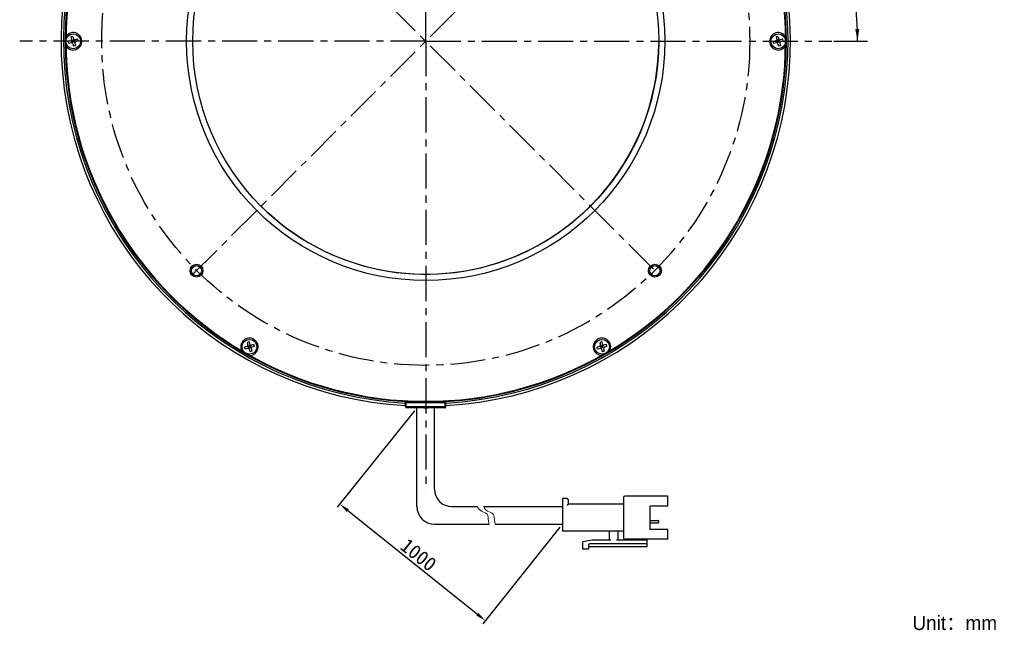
# Model space of a CAD drawing. Header units: millimetres. Extents: x 28 to 271, y -26 to 276.
# Tile 1 of 12: x 28 to 271, y -26 to 125. Entities that reach past the tile are written whole.
import ezdxf
from ezdxf.enums import TextEntityAlignment as Align

# ---------------------------------------------------------------- set-up
doc = ezdxf.new("R2010")
doc.units = ezdxf.units.MM
doc.header["$LTSCALE"] = 23.1
doc.header["$PDMODE"] = 3
doc.header["$PDSIZE"] = 8
doc.linetypes.add('CENTER', pattern=[0.6, 0.375, -0.075, 0.075, -0.075])
doc.layers.get('0').update_dxf_attribs({"linetype": 'CONTINUOUS'})
doc.layers.get('Defpoints').update_dxf_attribs({"linetype": 'CONTINUOUS', "lineweight": 18})
for name, color, linetype in [('00_COMPONENTS', 7, 'CONTINUOUS'), ('50_ALL_DETAILS', 7, 'CONTINUOUS'), ('51__DRAFT_DIMS', 7, 'CONTINUOUS')]:
    doc.layers.add(name, color=color, linetype=linetype)
for name, color, linetype, lineweight in [('标注', 3, 'CONTINUOUS', 25), ('粗实线', 7, 'CONTINUOUS', 30), ('细实线', 7, 'CONTINUOUS', 15)]:
    doc.layers.add(name, color=color, linetype=linetype, lineweight=lineweight)
doc.styles.get("Standard").update_dxf_attribs({"font": 'simfang.ttf'})
doc.dimstyles.new('CST Standard', dxfattribs={"dimtxt": 3.5, "dimasz": 2.5, "dimexe": 1, "dimexo": 1, "dimgap": 0.6, "dimtad": 1, "dimtoh": 1, "dimdsep": 46, "dimtxsty": 'STANDARD', "dimcen": -2.5, "dimdle": 5, "dimadec": 1, "dimazin": 2, "dimtfac": 1, "dimtofl": 0, "dimtmove": 0, "dimatfit": 0, "dimfxl": 1, "dimtolj": 1, "dimarcsym": 0})
doc.dimstyles.new('DIMSTYLE_4', dxfattribs={"dimtxt": 3, "dimasz": 3, "dimexe": 2.5, "dimexo": 0.5, "dimtad": 1, "dimdec": 0, "dimdsep": 46, "dimtxsty": 'STANDARD', "dimblk": '_FILLED', "dimblk1": '_FILLED', "dimblk2": '_FILLED', "dimcen": 0.09, "dimclrt": 3, "dimazin": 2, "dimtp": 0.5, "dimtm": 0.5, "dimtfac": 1, "dimtdec": 0, "dimtofl": 0, "dimtmove": 0, "dimatfit": 1, "dimldrblk": '_FILLED', "dimfxl": 1, "dimtolj": 1, "dimarcsym": 0})
doc.dimstyles.new('DIMSTYLE_5', dxfattribs={"dimtxt": 3, "dimasz": 3, "dimexe": 2.5, "dimexo": 0.5, "dimgap": 3, "dimtad": 1, "dimdec": 1, "dimdsep": 46, "dimtxsty": 'STANDARD', "dimblk": '_FILLED', "dimblk1": '_FILLED', "dimblk2": '_FILLED', "dimcen": 0.09, "dimclrt": 3, "dimazin": 2, "dimtp": 0.5, "dimtm": 0.5, "dimtfac": 1, "dimtdec": -1, "dimtofl": 0, "dimtmove": 0, "dimatfit": 3, "dimldrblk": '_FILLED', "dimfxl": 1, "dimtolj": 1, "dimarcsym": 0})

# ---------------------------------------------------------------- blocks, each defined once
blk = doc.blocks.new('_FILLED')
at = {"color": 0, "linetype": 'ByBlock'}
blk.add_solid([(0, 0), (-1, 0.167), (-1, -0.167)], dxfattribs=at)
blk = doc.blocks.new('*D4')
at = {"layer": '51__DRAFT_DIMS', "color": 4}
for p, q in [((54.86, 196.06), (41.25, 196.06)), ((58.36, 196.06), (54.86, 196.06)), ((74.19, 178.77), (58.36, 196.06))]:
    blk.add_line(p, q, dxfattribs=at)
at = {"layer": '51__DRAFT_DIMS', "color": 4, "xscale": 3, "yscale": 3, "zscale": 3, "rotation": 312.4707696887}
blk.add_blockref('_FILLED', (74.19, 178.77), dxfattribs=at)
at = {"layer": '51__DRAFT_DIMS', "color": 3}
blk.add_text('160', height=3, dxfattribs=at).set_placement((53.36, 196.81), align=Align.RIGHT)
blk = doc.blocks.new('*D5')
at = {"layer": '51__DRAFT_DIMS', "color": 4}
for p, q in [((186.23, 177.79), (205.3, 196.86)), ((228.88, 119.78), (237.23, 119.78))]:
    blk.add_line(p, q, dxfattribs=at)
for start, end in [(22.5, 45), (0, 22.5)]:
    blk.add_arc((128.23, 119.78), 106.5, start, end, dxfattribs=at)
for points in [[(205.98, 193.29), (203.53, 195.09), (205.27, 192.59)], [(234.18, 122.78), (234.73, 119.78), (235.18, 122.79)]]:
    blk.add_solid(points, dxfattribs=at)
at = {"layer": '51__DRAFT_DIMS', "color": 3}
blk.add_text('45', height=3, rotation=-67.5, dxfattribs=at).set_placement((229.01, 162.61), align=Align.CENTER)
blk = doc.blocks.new('*D8')
at = {"layer": 'Defpoints', "color": 0}
for p in [(126.02, 29.38), (161.92, 0.66), (142.88, -23.13)]:
    blk.add_point(p, dxfattribs=at)
at = {"layer": '标注', "color": 0, "linetype": 'Continuous', "lineweight": -2, "ltscale": 3}
for p, q in [((125.39, 28.6), (106.36, 4.81)), ((161.29, -0.12), (142.26, -23.91))]:
    blk.add_line(p, q, dxfattribs=at)
at = {"layer": '标注', "color": 9, "linetype": 'Continuous', "lineweight": -2, "ltscale": 3}
blk.add_line((108.93, 4.02), (140.93, -21.57), dxfattribs=at)
at = {"layer": '标注', "color": 9}
for points in [[(109.19, 4.35), (108.67, 3.7), (106.98, 5.59)], [(140.67, -21.9), (141.19, -21.25), (142.88, -23.13)]]:
    blk.add_solid(points, dxfattribs=at)
at = {"layer": '标注', "color": 7, "insert": (126.41, -6.92), "char_height": 3.5, "attachment_point": 5, "rotation": 321.3402}
blk.add_mtext('\\A1;1000{}{{\\H0.7x;}{}}', dxfattribs=at)

msp = doc.modelspace()

# ---------------------------------------------------------------- linework, layer by layer
msp.add_line((127.7019, 29.3797), (128.658, 29.3797))
at = {"layer": '00_COMPONENTS', "color": 7}
for p, q in [((40.584, 119.833), (39.9561, 119.6648)), ((40.0856, 119.1818), (39.9561, 119.6648)), ((40.7134, 119.35), (40.0856, 119.1818)), ((41.1109, 120.9577), (40.6279, 120.8283)), ((40.6279, 120.8283), (40.7961, 120.2004)), ((41.5938, 119.495), (40.7662, 119.9728)), ((41.3567, 120.0401), (40.8738, 119.9107)), ((41.0032, 119.4277), (40.8738, 119.9107)), ((41.4214, 119.7986), (40.9385, 119.6692)), ((40.9411, 119.3201), (41.4189, 120.1477)), ((41.4861, 119.5571), (41.0032, 119.4277)), ((41.0808, 119.1379), (41.2491, 118.5101)), ((41.1109, 120.9577), (41.2791, 120.3298)), ((41.1153, 119.9754), (41.2447, 119.4924)), ((41.4861, 119.5571), (41.3567, 120.0401)), ((41.5638, 119.2673), (41.732, 118.6395)), ((42.2744, 120.2859), (41.6465, 120.1177)), ((42.4038, 119.803), (41.7759, 119.6347)), ((42.4038, 119.803), (42.2744, 120.2859)), ((214.584, 119.833), (213.9561, 119.6648)), ((214.0856, 119.1818), (213.9561, 119.6648)), ((214.7134, 119.35), (214.0856, 119.1818)), ((215.1109, 120.9577), (214.6279, 120.8283)), ((214.6279, 120.8283), (214.7961, 120.2004)), ((214.7662, 119.9728), (215.5938, 119.495)), ((215.3567, 120.0401), (214.8738, 119.9107)), ((215.0032, 119.4277), (214.8738, 119.9107)), ((215.4214, 119.7986), (214.9385, 119.6692)), ((214.9411, 119.3201), (215.4189, 120.1477)), ((215.4861, 119.5571), (215.0032, 119.4277)), ((215.0808, 119.1379), (215.2491, 118.5101)), ((215.1109, 120.9577), (215.2791, 120.3298)), ((215.1153, 119.9754), (215.2447, 119.4924)), ((215.4861, 119.5571), (215.3567, 120.0401)), ((215.5638, 119.2673), (215.732, 118.6395)), ((216.2744, 120.2859), (215.6465, 120.1177)), ((216.4038, 119.803), (215.7759, 119.6347)), ((216.4038, 119.803), (216.2744, 120.2859)), ((41.732, 118.6395), (41.2491, 118.5101)), ((215.732, 118.6395), (215.2491, 118.5101)), ((84.084, 44.4888), (83.4561, 44.3206)), ((83.5856, 43.8376), (83.4561, 44.3206)), ((84.2134, 44.0058), (83.5856, 43.8376)), ((84.6109, 45.6135), (84.1279, 45.4841)), ((84.1279, 45.4841), (84.2961, 44.8562)), ((84.2662, 44.6286), (85.0938, 44.1508)), ((84.8567, 44.6959), (84.3738, 44.5664)), ((84.5032, 44.0835), (84.3738, 44.5664)), ((84.9214, 44.4544), (84.4385, 44.325)), ((84.4411, 43.9759), (84.9189, 44.8035)), ((84.9861, 44.2129), (84.5032, 44.0835)), ((84.5808, 43.7937), (84.7491, 43.1659)), ((84.6109, 45.6135), (84.7791, 44.9856)), ((84.6153, 44.6311), (84.7447, 44.1482)), ((84.9861, 44.2129), (84.8567, 44.6959)), ((85.0638, 43.9231), (85.232, 43.2953)), ((85.7744, 44.9417), (85.1465, 44.7735)), ((85.9038, 44.4588), (85.2759, 44.2905)), ((85.9038, 44.4588), (85.7744, 44.9417)), ((171.084, 44.4888), (170.4561, 44.3206)), ((170.5856, 43.8376), (170.4561, 44.3206)), ((171.2134, 44.0058), (170.5856, 43.8376)), ((171.6109, 45.6135), (171.1279, 45.4841)), ((171.1279, 45.4841), (171.2961, 44.8562)), ((171.2662, 44.6286), (172.0938, 44.1508)), ((171.8567, 44.6959), (171.3738, 44.5664)), ((171.5032, 44.0835), (171.3738, 44.5664)), ((171.9214, 44.4544), (171.4385, 44.325)), ((171.4411, 43.9759), (171.9189, 44.8035)), ((171.9861, 44.2129), (171.5032, 44.0835)), ((171.5808, 43.7937), (171.7491, 43.1659)), ((171.6109, 45.6135), (171.7791, 44.9856)), ((171.6153, 44.6311), (171.7447, 44.1482)), ((171.9861, 44.2129), (171.8567, 44.6959)), ((172.0638, 43.9231), (172.232, 43.2953)), ((172.7744, 44.9417), (172.1465, 44.7735)), ((172.9038, 44.4588), (172.2759, 44.2905)), ((172.9038, 44.4588), (172.7744, 44.9417)), ((85.232, 43.2953), (84.7491, 43.1659)), ((172.232, 43.2953), (171.7491, 43.1659)), ((123.18, 29.5797), (123.18, 31.0929)), ((132.98, 30.8797), (123.38, 30.8797)), ((132.98, 29.3797), (123.38, 29.3797)), ((133.18, 29.5797), (133.18, 31.0929))]:
    msp.add_line(p, q, dxfattribs=at)
at = {"layer": '00_COMPONENTS', "color": 4}
for p, q in [((123.18, 30.6797), (133.18, 30.6797)), ((133.18, 29.5797), (123.18, 29.5797)), ((123.38, 29.3797), (123.38, 31.0801)), ((132.98, 29.3797), (132.98, 31.0801))]:
    msp.add_line(p, q, dxfattribs=at)
at = {"layer": '00_COMPONENTS', "color": 7}
for centre, radius in [((128.18, 119.7339), 59), ((128.18, 119.7339), 57.5), ((41.18, 119.7339), 1.825), ((215.18, 119.7339), 1.825), ((71.6114, 63.1653), 1.6), ((71.6114, 63.1653), 1.25), ((184.7485, 63.1653), 1.6), ((184.7485, 63.1653), 1.25), ((84.68, 44.3897), 1.825), ((171.68, 44.3897), 1.825)]:
    msp.add_circle(centre, radius, dxfattribs=at)
for centre, radius, start, end in [((128.1805, 119.7847), 90.0007, 102.97127, 266.815078), ((128.1805, 119.7847), 89.4, 103.057519, 266.793501), ((128.1805, 119.7847), 89.9999, 273.184204, 77.029431), ((128.1805, 119.7847), 89.4, 273.205773, 76.943186), ((128.18, 119.7797), 89, 103.372732, 266.77944), ((128.18, 119.7797), 89, 273.22056, 76.627268), ((128.18, 119.7339), 88.8, 120.147914, 179.85033), ((128.18, 119.7339), 88.8, 0.12464, 59.808599), ((41.18, 119.7339), 2.15, 213.538603, 146.461397), ((215.18, 119.7339), 2.15, 33.538603, 326.461397), ((128.18, 119.7339), 88.8, 180.12464, 239.808599), ((40.5063, 120.1228), 0.3, 285, 15), ((40.7911, 119.0603), 0.3, 15, 105), ((41.5689, 120.4075), 0.3, 195, 285), ((41.8536, 119.345), 0.3, 105, 195), ((128.18, 119.7797), 57.5, 225, 359.286218), ((128.18, 119.7339), 88.8, 300.147914, 359.85033), ((214.5063, 120.1228), 0.3, 285, 15), ((214.7911, 119.0603), 0.3, 15, 105), ((215.5689, 120.4075), 0.3, 195, 285), ((215.8536, 119.345), 0.3, 105, 195), ((84.68, 44.3897), 2.15, 273.538603, 206.461397), ((171.68, 44.3897), 2.15, 333.538603, 266.461397), ((84.0063, 44.7786), 0.3, 285, 15), ((84.2911, 43.7161), 0.3, 15, 105), ((85.0689, 45.0633), 0.3, 195, 285), ((85.3536, 44.0008), 0.3, 105, 195), ((171.0063, 44.7786), 0.3, 285, 15), ((171.2911, 43.7161), 0.3, 15, 105), ((172.0689, 45.0633), 0.3, 195, 285), ((172.3536, 44.0008), 0.3, 105, 195), ((128.18, 119.7339), 88.8, 240.130903, 299.831716), ((123.38, 29.5797), 0.2, 180, 270), ((123.38, 30.6797), 0.2, 90, 172.5), ((132.98, 30.6797), 0.2, 0, 90), ((132.98, 29.5797), 0.2, 270, 360)]:
    msp.add_arc(centre, radius, start, end, dxfattribs=at)
at = {"layer": '50_ALL_DETAILS', "color": 1, "linetype": 'CENTER'}
for p, q in [((128.1805, 119.7847), (128.1805, 216.8193)), ((70.48, 177.4338), (185.8799, 62.034)), ((70.48, 62.034), (185.8799, 177.4338)), ((128.1805, 119.7847), (27.9768, 119.7847)), ((128.1805, 119.7847), (128.1805, 8.8386)), ((128.1805, 119.7847), (228.3842, 119.7847))]:
    msp.add_line(p, q, dxfattribs=at)
msp.add_circle((128.1805, 119.7847), 79.9645, dxfattribs=at)
at = {"layer": '粗实线', "ltscale": 3}
for p, q in [((126.0167, 4.9683), (126.0167, 29.3797)), ((130.3246, 9.2762), (130.3246, 29.3797)), ((134.6325, 4.9683), (140.9794, 4.9683)), ((142.5038, 4.9683), (161.9159, 4.9683)), ((130.3246, 0.6604), (143.8284, 0.6604)), ((145.3528, 0.6604), (161.9159, 0.6604))]:
    msp.add_line(p, q, dxfattribs=at)
at = {"layer": '粗实线'}
for p, q in [((187.9069, 7.553), (177.2807, 7.553)), ((187.9069, 5.1119), (187.9069, 7.553)), ((161.9159, 6.9786), (161.9159, -1.0628)), ((163.0646, 6.9786), (161.9159, 6.9786)), ((163.3518, 6.6914), (163.3518, 5.5426)), ((176.7063, 5.5426), (163.3518, 5.5426)), ((176.9935, 7.2658), (176.9935, -2.786)), ((187.9069, 5.1119), (183.599, 5.1119)), ((183.599, -0.632), (183.599, 5.1119)), ((183.599, 1.5228), (185.5806, 1.5228)), ((183.599, 1.0193), (185.5806, 1.0193)), ((185.7242, 1.1629), (185.7242, 1.3792)), ((176.7063, -1.0628), (161.9159, -1.0628)), ((173.5472, -3.2168), (173.5472, -1.35)), ((175.5576, -1.35), (175.5576, -3.2168)), ((187.9069, -0.632), (183.599, -0.632)), ((187.9069, -3.0732), (187.9069, -0.632)), ((166.9417, -3.6475), (169.2393, -3.2168)), ((166.9417, -5.5143), (166.9417, -3.6475)), ((168.3777, -4.5091), (168.3777, -5.5143)), ((182.7374, -4.2219), (168.6649, -4.2219)), ((169.2393, -3.2168), (173.8344, -3.2168)), ((175.2704, -3.2168), (182.7374, -3.2168)), ((187.9069, -3.0732), (177.2807, -3.0732)), ((181.0142, -3.2168), (181.0142, -3.0732)), ((182.7374, -3.0732), (182.7374, -4.9399)), ((168.3777, -5.5143), (166.9417, -5.5143)), ((182.7374, -4.9399), (168.3777, -4.9399))]:
    msp.add_line(p, q, dxfattribs=at)
at = {"layer": '粗实线', "ltscale": 3}
for centre in [(134.6325, 9.2762), (130.3246, 4.9683)]:
    msp.add_arc(centre, 4.3079, 180, 270, dxfattribs=at)
at = {"layer": '粗实线'}
for centre, radius, start, end in [((177.2807, 7.2658), 0.2872, 90, 180), ((163.0646, 6.6914), 0.2872, 0, 90), ((176.7063, 5.8298), 0.2872, 270, 0), ((185.5806, 1.3792), 0.1436, 0, 90), ((185.5806, 1.1629), 0.1436, 270, 0), ((173.26, -1.35), 0.2872, 0, 90), ((175.8447, -1.35), 0.2872, 90, 180), ((176.7063, -1.35), 0.2872, 0, 90), ((168.6649, -4.5091), 0.2872, 90, 180), ((177.2807, -2.786), 0.2872, 180, 270)]:
    msp.add_arc(centre, radius, start, end, dxfattribs=at)
msp.add_open_spline([(163.3518, 5.5426), (163.348, 5.5388), (163.3346, 5.5254), (163.3077, 5.4985), (163.2688, 5.4597), (163.2223, 5.4131), (163.1713, 5.3621), (163.1182, 5.309), (163.0825, 5.2733), (163.0646, 5.2555)], degree=3, knots=[0, 0, 0, 0, 132.44496021, 469.29186831, 937.59263349, 1489.92739949, 2093.19286428, 2719.61557646, 3341.62114333, 3341.62114333, 3341.62114333, 3341.62114333], dxfattribs=at)
at = {"layer": '细实线', "ltscale": 3}
for points, knots in [([(140.9794, 4.9683), (141.1522, 4.4911), (141.7359, 3.7269), (143.6871, 3.3406), (143.546, 1.7442), (143.7421, 0.9183), (143.8284, 0.6604)], [0, 0, 0, 0, 610.83119015, 1204.5829362, 1830.46368675, 2133.90260583, 2133.90260583, 2133.90260583, 2133.90260583]), ([(142.5038, 4.9683), (142.6767, 4.4911), (143.2603, 3.7269), (145.2115, 3.3406), (145.0705, 1.7442), (145.2666, 0.9183), (145.3528, 0.6604)], [0, 0, 0, 0, 609.2601643, 1201.48481194, 1825.75582997, 2128.41432004, 2128.41432004, 2128.41432004, 2128.41432004])]:
    msp.add_open_spline(points, degree=3, knots=knots, dxfattribs=at)

# ---------------------------------------------------------------- texts
at = {"insert": (248.2817, -21.9609), "char_height": 3.5, "width": 66.074441, "attachment_point": 1}
msp.add_mtext('{\\fFZLanTingHei-R-GBK|b0|i0|c134|p2;Unit：mm}', dxfattribs=at)

# ---------------------------------------------------------------- dimensions: what is measured, and where the dimension line sits
at = {"layer": '51__DRAFT_DIMS', "color": 4}
dim = msp.add_diameter_dim_2p(p1=(74.1874, 178.7682), p2=(182.1737, 60.8011), text='%%c<>', dimstyle='DIMSTYLE_4', override={"dimtih": 1, "dimtoh": 1, "dimpost": '<>'}, dxfattribs=at)
dim.commit()
dim.dimension.update_dxf_attribs({"geometry": '*D4', "text_midpoint": (50.0566, 198.3071), "dimtype": 163})
dim = msp.add_angular_dim_2l(base=(226.6198, 160.5387), line1=((227.3193, 119.7847), (228.3842, 119.7847)), line2=((185.1268, 176.6808), (185.8799, 177.4338)), dimstyle='DIMSTYLE_5', dxfattribs=at)
dim.commit()
dim.dimension.update_dxf_attribs({"geometry": '*D5', "text_midpoint": (226.2487, 161.4235), "dimtype": 162})
at = {"layer": '标注', "color": 9, "ltscale": 3}
dim = msp.add_linear_dim(base=(142.881, -23.1332), p1=(126.0167, 29.3797), p2=(161.9159, 0.6604), angle=321.340192, text='1000{}{{\\H0.7x;}{}}', dimstyle='CST Standard', override={"dimlfac": 2, "dimclrd": 9, "dimclrt": 7}, dxfattribs=at)
dim.commit()
dim.dimension.update_dxf_attribs({"geometry": '*D8', "text_midpoint": (126.412, -6.9228)})

doc.saveas('drawing.dxf')
